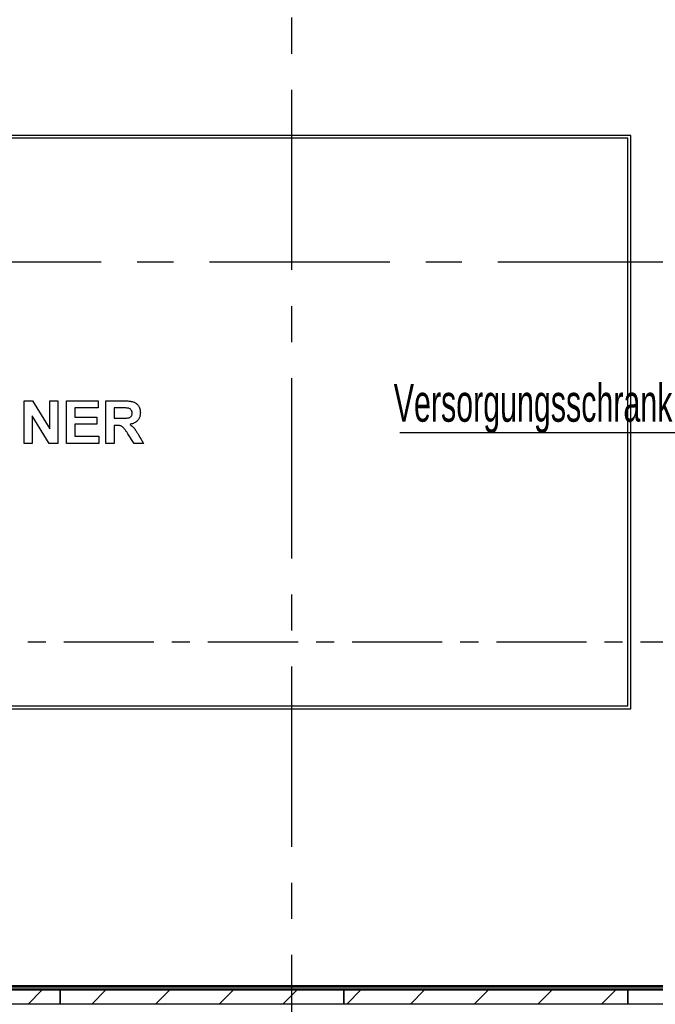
# Model space of a CAD drawing. Header units: millimetres. Extents: x 250 to 59450, y 0 to 41800.
# Tile 82 of 148: x 47440 to 49679, y 12445 to 15914. Entities that reach past the tile are written whole.
import ezdxf

# ---------------------------------------------------------------- set-up
doc = ezdxf.new("R2010")
doc.units = ezdxf.units.MM
doc.header["$LTSCALE"] = 50
doc.linetypes.add('CENTER', pattern=[10.16, 6.35, -1.27, 1.27, -1.27])
doc.linetypes.add('CENTERX2', pattern=[20.32, 12.7, -2.54, 2.54, -2.54])
doc.layers.add('SCHNITT', color=5, linetype='CENTER')
doc.layers.add('TEXT_1', color=176, linetype='Continuous')
doc.styles.add('SLDTEXTSTYLE0', font='TXT', dxfattribs={"width": 0.605})

# ---------------------------------------------------------------- blocks, each defined once
blk = doc.blocks.new('SW_NOTE_0_35')
at = {"layer": 'TEXT_1', "color": 0}
blk.add_line((-1622.1, 0), (0, 0), dxfattribs=at)
at = {"layer": 'TEXT_1', "color": 0, "insert": (-1643.4, 170.7), "char_height": 132.292, "attachment_point": 1, "style": 'SLDTEXTSTYLE0'}
blk.add_mtext('Versorgungsschrank', dxfattribs=at)

msp = doc.modelspace()

# ---------------------------------------------------------------- hatches: boundary and pattern name
at = {"layer": 'SCHNITT', "linetype": 'Continuous', "lineweight": 18}
h = msp.add_hatch(dxfattribs=at)
h.set_pattern_fill('ANSI31', color=256, scale=50, angle=3e-322, style=0)
h.paths.add_polyline_path([(47582.36, 12496.38), (46582.36, 12496.38), (46582.36, 12446.38), (47582.36, 12446.38)], flags=0)
h = msp.add_hatch(dxfattribs=at)
h.set_pattern_fill('ANSI31', color=256, scale=50, angle=3e-322, style=0)
h.paths.add_polyline_path([(48582.36, 12496.38), (47582.36, 12496.38), (47582.36, 12446.38), (48582.36, 12446.38)], flags=0)
h = msp.add_hatch(dxfattribs=at)
h.set_pattern_fill('ANSI31', color=256, scale=50, angle=3e-322, style=0)
h.paths.add_polyline_path([(49582.36, 12496.38), (48582.36, 12496.38), (48582.36, 12446.38), (49582.36, 12446.38)], flags=0)
h = msp.add_hatch(dxfattribs=at)
h.set_pattern_fill('ANSI31', color=256, scale=50, angle=3e-322, style=0)
h.paths.add_polyline_path([(50582.36, 12496.38), (49582.36, 12496.38), (49582.36, 12446.38), (50582.36, 12446.38)], flags=0)

# ---------------------------------------------------------------- linework, layer by layer
at = {"color": 7, "linetype": 'CENTERX2'}
for p, q in [((48397.36, 24811.38), (48397.36, 6286.38)), ((26772.36, 15061.38), (57647.36, 15061.38))]:
    msp.add_line(p, q, dxfattribs=at)
at = {"color": 136, "linetype": 'Continuous', "lineweight": 25, "true_color": 0x008080}
for p, q in [((49592.36, 15506.38), (44572.36, 15506.38)), ((49592.36, 13486.38), (49592.36, 15506.38)), ((49582.36, 15496.38), (44582.36, 15496.38)), ((49582.36, 13496.38), (49582.36, 15496.38)), ((47455.43, 14571.38), (47485.57, 14571.38)), ((47455.43, 14421.38), (47455.43, 14571.38)), ((47485.57, 14571.38), (47545.82, 14472.76)), ((47545.82, 14571.38), (47574.66, 14571.38)), ((47545.82, 14472.76), (47545.82, 14571.38)), ((47574.66, 14571.38), (47574.66, 14421.38)), ((47605.43, 14571.38), (47716.97, 14571.38)), ((47605.43, 14421.38), (47605.43, 14571.38)), ((47716.97, 14571.38), (47716.97, 14546.38)), ((47743.89, 14571.38), (47806.84, 14571.38)), ((47743.89, 14421.38), (47743.89, 14571.38)), ((47634.28, 14546.38), (47634.28, 14513.69)), ((47716.97, 14546.38), (47634.28, 14546.38)), ((47797.26, 14546.38), (47772.74, 14546.38)), ((47772.74, 14546.38), (47772.74, 14509.84)), ((47484.28, 14518.43), (47484.28, 14421.38)), ((47543.59, 14421.38), (47484.28, 14518.43)), ((47634.28, 14513.69), (47711.2, 14513.69)), ((47711.2, 14513.69), (47711.2, 14488.69)), ((47772.74, 14509.84), (47795.97, 14509.84)), ((47634.28, 14488.69), (47634.28, 14446.38)), ((47711.2, 14488.69), (47634.28, 14488.69)), ((47772.74, 14484.84), (47772.74, 14421.38)), ((47779.2, 14484.84), (47772.74, 14484.84)), ((47634.28, 14446.38), (47718.89, 14446.38)), ((47718.89, 14446.38), (47718.89, 14421.38)), ((47842.87, 14421.38), (47821.54, 14455.42)), ((47858.41, 14451.06), (47876.59, 14421.38)), ((47484.28, 14421.38), (47455.43, 14421.38)), ((47574.66, 14421.38), (47543.59, 14421.38)), ((47718.89, 14421.38), (47605.43, 14421.38)), ((47772.74, 14421.38), (47743.89, 14421.38)), ((47876.59, 14421.38), (47842.87, 14421.38)), ((44582.36, 13496.38), (49582.36, 13496.38)), ((44572.36, 13486.38), (49592.36, 13486.38)), ((43597.36, 12511.38), (50567.36, 12511.38))]:
    msp.add_line(p, q, dxfattribs=at)
at = {"color": 250, "linetype": 'Continuous', "lineweight": 25, "true_color": 0x404040}
for p, q in [((50572.36, 12506.38), (43592.36, 12506.38)), ((43592.36, 12506.38), (50572.36, 12506.38))]:
    msp.add_line(p, q, dxfattribs=at)
at = {"color": 7, "linetype": 'Continuous', "lineweight": 25}
for p, q in [((50542.36, 12498.38), (43622.36, 12498.38)), ((46582.36, 12496.38), (47582.36, 12496.38)), ((47582.36, 12446.38), (47582.36, 12496.38)), ((47582.36, 12496.38), (48582.36, 12496.38)), ((47582.36, 12496.38), (47582.36, 12446.38)), ((48582.36, 12496.38), (48582.36, 12446.38)), ((48582.36, 12446.38), (48582.36, 12496.38)), ((48582.36, 12496.38), (49582.36, 12496.38)), ((49582.36, 12446.38), (49582.36, 12496.38)), ((49582.36, 12496.38), (50582.36, 12496.38)), ((49582.36, 12496.38), (49582.36, 12446.38)), ((47582.36, 12446.38), (46582.36, 12446.38)), ((48582.36, 12446.38), (47582.36, 12446.38)), ((49582.36, 12446.38), (48582.36, 12446.38)), ((50582.36, 12446.38), (49582.36, 12446.38))]:
    msp.add_line(p, q, dxfattribs=at)
at = {"color": 136, "linetype": 'Continuous', "lineweight": 25, "true_color": 0x008080}
for points, knots in [([(47806.84, 14571.38), (47808.8, 14571.37), (47812.72, 14571.34), (47818.58, 14571.14), (47824.44, 14570.71), (47830.28, 14570.07), (47836.06, 14569.02), (47841.72, 14567.41), (47846.83, 14564.99), (47851.21, 14561.84), (47854.94, 14558.28), (47858.06, 14554.18), (47860.93, 14549.23), (47863.27, 14543.39), (47864.81, 14536.67), (47864.97, 14532.11), (47865.05, 14529.82)], [0, 0, 0, 0, 0.0714644, 0.1429272, 0.2143936, 0.2858495, 0.3573056, 0.4287301, 0.5001108, 0.5626068, 0.6250877, 0.6875909, 0.7501, 0.8333798, 0.9166824, 1, 1, 1, 1]), ([(47820.19, 14545.9), (47818.05, 14546.03), (47813.78, 14546.29), (47806.13, 14546.35), (47800.62, 14546.37), (47797.26, 14546.38)], [0, 0, 0, 0, 0.2799371, 0.5599618, 1, 1, 1, 1]), ([(47836.2, 14528.5), (47836.15, 14529.72), (47836.04, 14532.16), (47835.06, 14535.71), (47833.28, 14538.94), (47830.7, 14541.66), (47827.53, 14543.74), (47823.95, 14545.17), (47821.44, 14545.65), (47820.19, 14545.9)], [0, 0, 0, 0, 0.1400452, 0.2800534, 0.420006, 0.5599338, 0.70659, 0.8532765, 1, 1, 1, 1]), ([(47795.97, 14509.84), (47798.78, 14509.85), (47804.41, 14509.88), (47812.85, 14510.16), (47819.89, 14510.56), (47825.41, 14511.84), (47829.21, 14513.78), (47832.4, 14516.61), (47834.7, 14520.2), (47836.02, 14524.27), (47836.14, 14527.09), (47836.2, 14528.5)], [0, 0, 0, 0, 0.1667891, 0.3335714, 0.5003126, 0.5835586, 0.6669041, 0.7501535, 0.8333999, 0.9166234, 1, 1, 1, 1]), ([(47865.05, 14529.82), (47864.99, 14527.9), (47864.88, 14524.05), (47863.91, 14518.35), (47862.2, 14512.83), (47859.65, 14507.63), (47856.34, 14502.88), (47852.07, 14498.49), (47846.78, 14494.73), (47840.62, 14491.82), (47834.12, 14489.76), (47829.66, 14488.96), (47827.43, 14488.56)], [0, 0, 0, 0, 0.09335226, 0.18671882, 0.28002853, 0.37337396, 0.46669337, 0.56000937, 0.66996185, 0.77994452, 0.88996378, 1, 1, 1, 1]), ([(47821.54, 14455.42), (47820.54, 14456.81), (47818.54, 14459.59), (47815.51, 14463.73), (47812.44, 14467.84), (47809.29, 14471.9), (47806.04, 14475.87), (47802.41, 14479.39), (47798.26, 14482.11), (47793.67, 14483.79), (47788.87, 14484.44), (47784.04, 14484.82), (47780.81, 14484.83), (47779.2, 14484.84)], [0, 0, 0, 0, 0.0933634, 0.1867267, 0.2800892, 0.3734516, 0.4668093, 0.5600987, 0.6480816, 0.7359494, 0.8239442, 0.9119691, 1, 1, 1, 1]), ([(47827.43, 14488.56), (47829.34, 14487.29), (47833.17, 14484.74), (47838.4, 14480.23), (47843.14, 14475.19), (47847.95, 14468.53), (47853.03, 14460.47), (47856.61, 14454.2), (47858.41, 14451.06)], [0, 0, 0, 0, 0.14000828, 0.2799899, 0.41995188, 0.55994951, 0.77996905, 1, 1, 1, 1])]:
    msp.add_open_spline(points, degree=3, knots=knots, dxfattribs=at)
at = {"layer": 'SCHNITT'}
msp.add_line((50960.65, 13721.24), (27039.9, 13721.24), dxfattribs=at)

# ---------------------------------------------------------------- block references
at = {"layer": 'TEXT_1'}
msp.add_blockref('SW_NOTE_0_35', (50401, 14459.41), dxfattribs=at)

doc.saveas('drawing.dxf')
